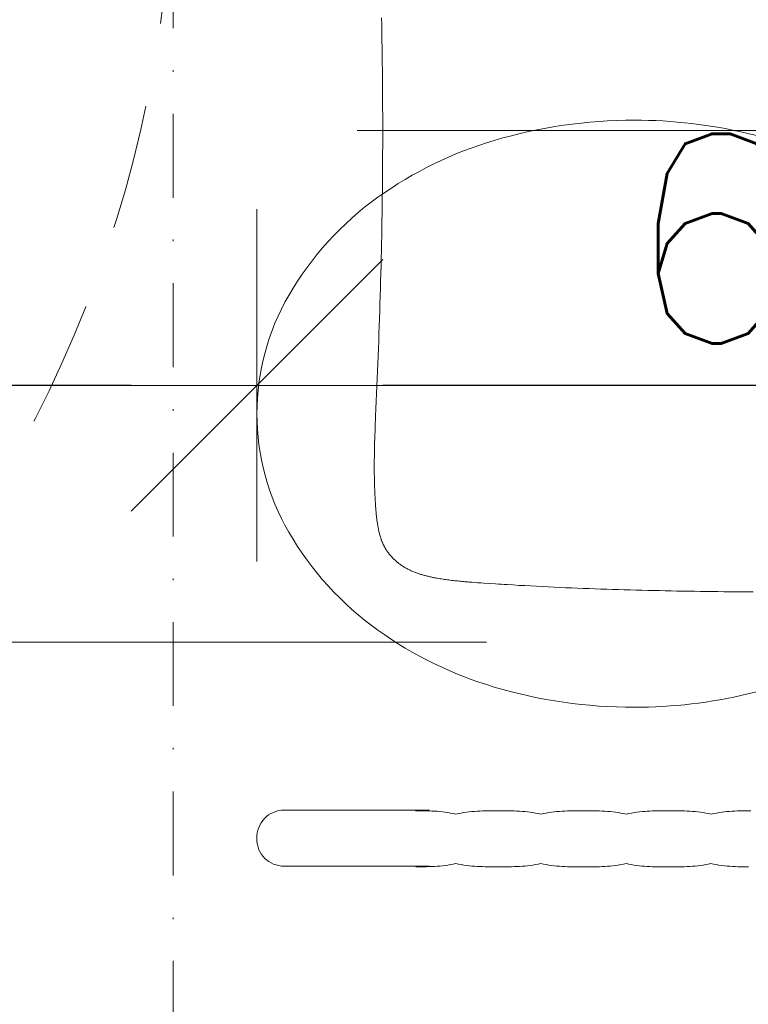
# Model space of a CAD drawing. Header units: millimetres. Extents: x 23192 to 177760, y -399809 to -79279.
# Tile 217 of 256: x 59260 to 59304, y -198050 to -197992. Entities that reach past the tile are written whole.
import ezdxf

# ---------------------------------------------------------------- set-up
doc = ezdxf.new("R2010")
doc.units = ezdxf.units.MM
for name, pattern in [('216-500', [2.5, 1.5, -1]), ('DASHDOT', [25.4, 12.7, -6.35, 0, -6.35]), ('HIDDEN2', [4.7625, 3.175, -1.5875]), ('STRICHPUNKTX2', [2, 1, -0.5, 0, -0.5])]:
    doc.linetypes.add(name, pattern=pattern)
doc.layers.get('0').update_dxf_attribs({"lineweight": 0})
for name, color, linetype, lineweight in [('!! 0_Osie', 1, 'DASHDOT', 13), ('!! 2_wypos-sanitarne', 240, 'Continuous', 9), ('!! wymiary osi', 250, 'Continuous', 9), ('0-osie-liniA', 14, 'DASHDOT', 5)]:
    doc.layers.add(name, color=color, linetype=linetype, lineweight=lineweight)
doc.layers.add('!! 2_WYBURZENIA DO REMONTU', color=7, linetype='Continuous', lineweight=0, true_color=0x4d4d4d, plot=False)
doc.styles.add('TXT', font='simplex.shx')
doc.dimstyles.new('DIM50', dxfattribs={"dimscale": 5, "dimtxt": 2.5, "dimasz": 1.5, "dimexe": 0, "dimexo": 0, "dimgap": 0.5, "dimtad": 1, "dimdec": 4, "dimrnd": 0.5, "dimdsep": 46, "dimtxsty": 'TXT', "dimblk1": 'TICK1', "dimblk2": 'TICK1', "dimsah": 1, "dimcen": 0, "dimse1": 1, "dimse2": 1, "dimclrd": 1, "dimclre": 7, "dimclrt": 9, "dimadec": 0, "dimazin": 0, "dimtfac": 1, "dimtdec": 4, "dimtmove": 2, "dimatfit": 3, "dimldrblk": 'TICK1', "dimfxl": 1, "dimtolj": 1, "dimarcsym": 0})

# ---------------------------------------------------------------- blocks, each defined once
blk = doc.blocks.new('BLOK OSI')
at = {"layer": '0-osie-liniA', "ltscale": 5}
blk.add_lwpolyline([(48625.50568, -198090.0883), (53810.60983, -198090.0883)], dxfattribs=at)
blk = doc.blocks.new('A$C351F644B')
for p, q in [((-16.707, 35.716), (-13.073, 19.983)), ((16.707, 35.716), (13.073, 19.983))]:
    blk.add_line(p, q)
for centre, radius, start, end in [((0, 50.934), 14.066, 90, 120.1094), ((0, 50.934), 14.066, 59.8906, 90), ((2.349, 46.883), 18.749, 120.1094, 144.46232), ((-2.349, 46.883), 18.749, 35.53768, 59.8906), ((6.059, 44.233), 23.308, 144.46232, 163.51826), ((-6.059, 44.233), 23.308, 16.48174, 35.53768), ((11.917, 42.5), 29.417, 163.51826, 180), ((-11.917, 42.5), 29.417, 0, 16.48174), ((11.917, 42.5), 29.417, 180, 193.33258), ((-11.917, 42.5), 29.417, 346.66742, 0)]:
    blk.add_arc(centre, radius, start, end)
blk = doc.blocks.new('umywalka niep')
for p, q in [((-64.43, -40.393), (-64.546, -40.503)), ((-64.304, -40.294), (-64.43, -40.393)), ((-64.167, -40.208), (-64.304, -40.294)), ((-64.022, -40.136), (-64.167, -40.208)), ((-63.868, -40.078), (-64.022, -40.136)), ((-63.706, -40.036), (-63.868, -40.078)), ((-63.538, -40.01), (-63.706, -40.036)), ((-63.363, -40.001), (-63.538, -40.01)), ((-54.71, -40.001), (-63.363, -40.001)), ((-63.363, -40.001), (-63.363, -40.001)), ((-55.38, -40.041), (-55.541, -40.041)), ((-55.22, -40.042), (-55.38, -40.041)), ((-55.06, -40.044), (-55.22, -40.042)), ((-54.899, -40.046), (-55.06, -40.044)), ((-54.74, -40.051), (-54.899, -40.046)), ((-54.579, -40.057), (-54.74, -40.051)), ((-54.419, -40.066), (-54.579, -40.057)), ((-54.259, -40.076), (-54.419, -40.066)), ((-54.098, -40.09), (-54.259, -40.076)), ((-53.938, -40.106), (-54.098, -40.09)), ((-53.778, -40.126), (-53.938, -40.106)), ((-53.618, -40.149), (-53.778, -40.126)), ((-53.458, -40.177), (-53.618, -40.149)), ((-53.297, -40.208), (-53.458, -40.177)), ((-53.137, -40.244), (-53.297, -40.208)), ((-52.979, -40.208), (-53.137, -40.244)), ((-52.821, -40.177), (-52.979, -40.208)), ((-52.663, -40.149), (-52.821, -40.177)), ((-52.505, -40.126), (-52.663, -40.149)), ((-52.346, -40.106), (-52.505, -40.126)), ((-52.188, -40.09), (-52.346, -40.106)), ((-52.03, -40.077), (-52.188, -40.09)), ((-51.872, -40.066), (-52.03, -40.077)), ((-51.713, -40.058), (-51.872, -40.066)), ((-51.555, -40.052), (-51.713, -40.058)), ((-51.397, -40.047), (-51.555, -40.052)), ((-51.239, -40.044), (-51.397, -40.047)), ((-51.081, -40.043), (-51.239, -40.044)), ((-50.923, -40.042), (-51.081, -40.043)), ((-50.764, -40.041), (-50.923, -40.042)), ((-50.606, -40.042), (-50.764, -40.041)), ((-50.448, -40.041), (-50.606, -40.042)), ((-50.289, -40.042), (-50.448, -40.041)), ((-50.13, -40.043), (-50.289, -40.042)), ((-49.971, -40.045), (-50.13, -40.043)), ((-49.812, -40.047), (-49.971, -40.045)), ((-49.653, -40.052), (-49.812, -40.047)), ((-49.494, -40.058), (-49.653, -40.052)), ((-49.335, -40.066), (-49.494, -40.058)), ((-49.176, -40.077), (-49.335, -40.066)), ((-49.018, -40.09), (-49.176, -40.077)), ((-48.86, -40.106), (-49.018, -40.09)), ((-48.702, -40.126), (-48.86, -40.106)), ((-48.544, -40.15), (-48.702, -40.126)), ((-48.387, -40.177), (-48.544, -40.15)), ((-48.231, -40.209), (-48.387, -40.177)), ((-48.075, -40.245), (-48.231, -40.209)), ((-47.916, -40.209), (-48.075, -40.245)), ((-47.757, -40.177), (-47.916, -40.209)), ((-47.597, -40.15), (-47.757, -40.177)), ((-47.438, -40.127), (-47.597, -40.15)), ((-47.279, -40.107), (-47.438, -40.127)), ((-47.12, -40.091), (-47.279, -40.107)), ((-46.96, -40.077), (-47.12, -40.091)), ((-46.801, -40.067), (-46.96, -40.077)), ((-46.642, -40.058), (-46.801, -40.067)), ((-46.483, -40.052), (-46.642, -40.058)), ((-46.324, -40.048), (-46.483, -40.052)), ((-46.164, -40.045), (-46.324, -40.048)), ((-46.005, -40.043), (-46.164, -40.045)), ((-45.846, -40.043), (-46.005, -40.043)), ((-45.687, -40.042), (-45.846, -40.043)), ((-45.528, -40.043), (-45.687, -40.042)), ((-45.368, -40.042), (-45.528, -40.043)), ((-45.209, -40.043), (-45.368, -40.042)), ((-45.05, -40.043), (-45.209, -40.043)), ((-44.891, -40.045), (-45.05, -40.043)), ((-44.731, -40.048), (-44.891, -40.045)), ((-44.572, -40.052), (-44.731, -40.048)), ((-44.413, -40.058), (-44.572, -40.052)), ((-44.254, -40.067), (-44.413, -40.058)), ((-44.095, -40.077), (-44.254, -40.067)), ((-43.936, -40.091), (-44.095, -40.077)), ((-43.776, -40.107), (-43.936, -40.091)), ((-43.617, -40.127), (-43.776, -40.107)), ((-43.458, -40.15), (-43.617, -40.127)), ((-43.299, -40.177), (-43.458, -40.15)), ((-43.14, -40.209), (-43.299, -40.177)), ((-42.981, -40.246), (-43.14, -40.209)), ((-42.823, -40.209), (-42.981, -40.246)), ((-42.665, -40.178), (-42.823, -40.209)), ((-42.507, -40.15), (-42.665, -40.178)), ((-42.35, -40.127), (-42.507, -40.15)), ((-42.192, -40.107), (-42.35, -40.127)), ((-42.034, -40.091), (-42.192, -40.107)), ((-41.877, -40.077), (-42.034, -40.091)), ((-41.719, -40.067), (-41.877, -40.077)), ((-41.561, -40.059), (-41.719, -40.067)), ((-41.403, -40.053), (-41.561, -40.059)), ((-41.246, -40.048), (-41.403, -40.053)), ((-41.088, -40.046), (-41.246, -40.048)), ((-40.93, -40.044), (-41.088, -40.046)), ((-40.773, -40.043), (-40.93, -40.044)), ((-40.615, -40.043), (-40.773, -40.043)), ((-40.457, -40.043), (-40.615, -40.043)), ((-40.298, -40.043), (-40.457, -40.043)), ((-40.139, -40.043), (-40.298, -40.043)), ((-39.98, -40.044), (-40.139, -40.043)), ((-39.82, -40.046), (-39.98, -40.044)), ((-39.66, -40.048), (-39.82, -40.046)), ((-39.501, -40.053), (-39.66, -40.048)), ((-39.342, -40.059), (-39.501, -40.053)), ((-39.182, -40.067), (-39.342, -40.059)), ((-39.023, -40.078), (-39.182, -40.067)), ((-38.864, -40.091), (-39.023, -40.078)), ((-38.705, -40.107), (-38.864, -40.091)), ((-38.547, -40.127), (-38.705, -40.107)), ((-38.389, -40.151), (-38.547, -40.127)), ((-38.231, -40.178), (-38.389, -40.151)), ((-38.074, -40.21), (-38.231, -40.178)), ((-37.918, -40.247), (-38.074, -40.21)), ((-37.76, -40.21), (-37.918, -40.247)), ((-37.602, -40.178), (-37.76, -40.21)), ((-37.444, -40.151), (-37.602, -40.178)), ((-37.285, -40.127), (-37.444, -40.151)), ((-37.127, -40.108), (-37.285, -40.127)), ((-36.969, -40.091), (-37.127, -40.108)), ((-36.811, -40.078), (-36.969, -40.091)), ((-36.653, -40.068), (-36.811, -40.078)), ((-36.494, -40.059), (-36.653, -40.068)), ((-36.336, -40.053), (-36.494, -40.059)), ((-36.178, -40.049), (-36.336, -40.053)), ((-36.02, -40.046), (-36.178, -40.049)), ((-35.862, -40.045), (-36.02, -40.046)), ((-35.704, -40.044), (-35.862, -40.045)), ((-35.545, -40.044), (-35.704, -40.044)), ((-64.89, -41.047), (-64.943, -41.204)), ((-64.823, -40.898), (-64.89, -41.047)), ((-64.743, -40.757), (-64.823, -40.898)), ((-64.651, -40.625), (-64.743, -40.757)), ((-64.546, -40.503), (-64.651, -40.625)), ((-65.003, -41.537), (-65.01, -41.711)), ((-64.981, -41.367), (-65.003, -41.537)), ((-64.943, -41.204), (-64.981, -41.367)), ((-65.01, -41.711), (-65, -41.884)), ((-65, -41.884), (-64.974, -42.051)), ((-64.974, -42.051), (-64.933, -42.21)), ((-64.933, -42.21), (-64.877, -42.363)), ((-64.877, -42.363), (-64.807, -42.506)), ((-64.807, -42.506), (-64.725, -42.641)), ((-64.725, -42.641), (-64.631, -42.765)), ((-64.631, -42.765), (-64.525, -42.88)), ((-64.525, -42.88), (-64.408, -42.983)), ((-64.408, -42.983), (-64.282, -43.075)), ((-64.282, -43.075), (-64.147, -43.155)), ((-64.147, -43.155), (-64.004, -43.221)), ((-64.004, -43.221), (-63.852, -43.274)), ((-63.852, -43.274), (-63.695, -43.313)), ((-63.695, -43.313), (-63.531, -43.336)), ((-63.531, -43.336), (-54.728, -43.345)), ((-55.367, -43.383), (-55.526, -43.383)), ((-55.207, -43.382), (-55.367, -43.383)), ((-55.048, -43.381), (-55.207, -43.382)), ((-54.889, -43.378), (-55.048, -43.381)), ((-54.73, -43.374), (-54.889, -43.378)), ((-54.57, -43.368), (-54.73, -43.374)), ((-54.411, -43.36), (-54.57, -43.368)), ((-54.252, -43.349), (-54.411, -43.36)), ((-54.093, -43.336), (-54.252, -43.349)), ((-53.933, -43.319), (-54.093, -43.336)), ((-53.774, -43.3), (-53.933, -43.319)), ((-53.615, -43.276), (-53.774, -43.3)), ((-53.456, -43.248), (-53.615, -43.276)), ((-53.297, -43.217), (-53.456, -43.248)), ((-53.138, -43.18), (-53.297, -43.217)), ((-52.979, -43.217), (-53.138, -43.18)), ((-52.821, -43.249), (-52.979, -43.217)), ((-52.663, -43.276), (-52.821, -43.249)), ((-52.505, -43.3), (-52.663, -43.276)), ((-52.346, -43.319), (-52.505, -43.3)), ((-52.188, -43.336), (-52.346, -43.319)), ((-52.03, -43.349), (-52.188, -43.336)), ((-51.872, -43.36), (-52.03, -43.349)), ((-51.713, -43.368), (-51.872, -43.36)), ((-51.555, -43.374), (-51.713, -43.368)), ((-51.397, -43.378), (-51.555, -43.374)), ((-51.239, -43.382), (-51.397, -43.378)), ((-51.081, -43.383), (-51.239, -43.382)), ((-50.922, -43.384), (-51.081, -43.383)), ((-50.764, -43.384), (-50.922, -43.384)), ((-50.606, -43.384), (-50.764, -43.384)), ((-50.447, -43.384), (-50.606, -43.384)), ((-50.289, -43.384), (-50.447, -43.384)), ((-50.13, -43.383), (-50.289, -43.384)), ((-49.971, -43.382), (-50.13, -43.383)), ((-49.812, -43.378), (-49.971, -43.382)), ((-49.654, -43.374), (-49.812, -43.378)), ((-49.495, -43.368), (-49.654, -43.374)), ((-49.336, -43.36), (-49.495, -43.368)), ((-49.177, -43.349), (-49.336, -43.36)), ((-49.019, -43.336), (-49.177, -43.349)), ((-48.86, -43.32), (-49.019, -43.336)), ((-48.702, -43.3), (-48.86, -43.32)), ((-48.543, -43.277), (-48.702, -43.3)), ((-48.384, -43.249), (-48.543, -43.277)), ((-48.226, -43.218), (-48.384, -43.249)), ((-48.067, -43.182), (-48.226, -43.218)), ((-47.908, -43.218), (-48.067, -43.182)), ((-47.749, -43.249), (-47.908, -43.218)), ((-47.59, -43.277), (-47.749, -43.249)), ((-47.432, -43.3), (-47.59, -43.277)), ((-47.273, -43.32), (-47.432, -43.3)), ((-47.114, -43.336), (-47.273, -43.32)), ((-46.956, -43.35), (-47.114, -43.336)), ((-46.797, -43.361), (-46.956, -43.35)), ((-46.638, -43.369), (-46.797, -43.361)), ((-46.48, -43.375), (-46.638, -43.369)), ((-46.321, -43.379), (-46.48, -43.375)), ((-46.162, -43.382), (-46.321, -43.379)), ((-46.003, -43.384), (-46.162, -43.382)), ((-45.845, -43.385), (-46.003, -43.384)), ((-45.686, -43.385), (-45.845, -43.385)), ((-45.528, -43.385), (-45.686, -43.385)), ((-45.369, -43.385), (-45.528, -43.385)), ((-45.21, -43.385), (-45.369, -43.385)), ((-45.051, -43.384), (-45.21, -43.385)), ((-44.893, -43.382), (-45.051, -43.384)), ((-44.734, -43.379), (-44.893, -43.382)), ((-44.575, -43.375), (-44.734, -43.379)), ((-44.417, -43.369), (-44.575, -43.375)), ((-44.258, -43.361), (-44.417, -43.369)), ((-44.099, -43.35), (-44.258, -43.361)), ((-43.94, -43.337), (-44.099, -43.35)), ((-43.782, -43.32), (-43.94, -43.337)), ((-43.623, -43.301), (-43.782, -43.32)), ((-43.464, -43.277), (-43.623, -43.301)), ((-43.306, -43.25), (-43.464, -43.277)), ((-43.147, -43.218), (-43.306, -43.25)), ((-42.988, -43.182), (-43.147, -43.218)), ((-42.83, -43.218), (-42.988, -43.182)), ((-42.672, -43.25), (-42.83, -43.218)), ((-42.514, -43.277), (-42.672, -43.25)), ((-42.356, -43.301), (-42.514, -43.277)), ((-42.197, -43.32), (-42.356, -43.301)), ((-42.039, -43.337), (-42.197, -43.32)), ((-41.881, -43.35), (-42.039, -43.337)), ((-41.723, -43.361), (-41.881, -43.35)), ((-41.564, -43.369), (-41.723, -43.361)), ((-41.406, -43.376), (-41.564, -43.369)), ((-41.248, -43.38), (-41.406, -43.376)), ((-41.09, -43.383), (-41.248, -43.38)), ((-40.932, -43.385), (-41.09, -43.383)), ((-40.773, -43.386), (-40.932, -43.385)), ((-40.615, -43.386), (-40.773, -43.386)), ((-40.457, -43.386), (-40.615, -43.386)), ((-40.299, -43.386), (-40.457, -43.386)), ((-40.14, -43.386), (-40.299, -43.386)), ((-39.982, -43.385), (-40.14, -43.386)), ((-39.824, -43.383), (-39.982, -43.385)), ((-39.665, -43.38), (-39.824, -43.383)), ((-39.507, -43.376), (-39.665, -43.38)), ((-39.348, -43.369), (-39.507, -43.376)), ((-39.19, -43.361), (-39.348, -43.369)), ((-39.032, -43.35), (-39.19, -43.361)), ((-38.873, -43.337), (-39.032, -43.35)), ((-38.715, -43.321), (-38.873, -43.337)), ((-38.557, -43.301), (-38.715, -43.321)), ((-38.398, -43.278), (-38.557, -43.301)), ((-38.24, -43.251), (-38.398, -43.278)), ((-38.082, -43.219), (-38.24, -43.251)), ((-37.924, -43.183), (-38.082, -43.219)), ((-37.764, -43.219), (-37.924, -43.183)), ((-37.604, -43.251), (-37.764, -43.219)), ((-37.445, -43.278), (-37.604, -43.251)), ((-37.285, -43.301), (-37.445, -43.278)), ((-37.126, -43.321), (-37.285, -43.301)), ((-36.966, -43.337), (-37.126, -43.321)), ((-36.807, -43.351), (-36.966, -43.337)), ((-36.647, -43.362), (-36.807, -43.351)), ((-36.487, -43.37), (-36.647, -43.362)), ((-36.328, -43.376), (-36.487, -43.37)), ((-36.168, -43.381), (-36.328, -43.376)), ((-36.009, -43.384), (-36.168, -43.381)), ((-35.849, -43.386), (-36.009, -43.384)), ((-35.69, -43.387), (-35.849, -43.386))]:
    blk.add_line(p, q)
blk = doc.blocks.new('gvb')
at = {"linetype": 'STRICHPUNKTX2', "ltscale": 5}
blk.add_line((130664.969, 14667.746), (130664.969, 14497.746), dxfattribs=at)
at = {"linetype": '216-500', "ltscale": 5}
blk.add_circle((130739.969, 14582.746), 75, dxfattribs=at)
blk = doc.blocks.new('A$Cfa5879fe')
at = {"ltscale": 2}
blk.add_lwpolyline([(0, 0.00345), (0.00002, -0.56024)], dxfattribs=at)
for points in [[(-0.27505, -0.32412), (-0.27503, -0.32761), (-0.275, -0.3311), (-0.27497, -0.33459), (-0.27494, -0.33809), (-0.27491, -0.34158), (-0.27487, -0.34507), (-0.27483, -0.34857), (-0.27479, -0.35206), (-0.27474, -0.35555), (-0.27469, -0.35904), (-0.27463, -0.36254), (-0.27458, -0.36603), (-0.27452, -0.36952), (-0.27445, -0.37301), (-0.27438, -0.37651), (-0.27431, -0.38), (-0.27423, -0.38349), (-0.27415, -0.38698), (-0.27407, -0.39047), (-0.27398, -0.39397), (-0.27389, -0.39746), (-0.27379, -0.40095), (-0.27368, -0.40444), (-0.27358, -0.40793), (-0.27346, -0.41142), (-0.27335, -0.41491), (-0.27323, -0.41841), (-0.2731, -0.4219), (-0.27297, -0.42539), (-0.27283, -0.42888), (-0.27269, -0.43237), (-0.27254, -0.43586), (-0.27238, -0.43935), (-0.27222, -0.44284), (-0.27206, -0.44632), (-0.27189, -0.44981), (-0.27171, -0.4533), (-0.27152, -0.45679), (-0.27133, -0.46028), (-0.27114, -0.46377), (-0.27093, -0.46725), (-0.27072, -0.47074), (-0.27061, -0.47248), (-0.2705, -0.47423), (-0.27039, -0.47597), (-0.27028, -0.47771), (-0.27005, -0.4812), (-0.26981, -0.48468), (-0.26969, -0.48642), (-0.26956, -0.48817), (-0.26944, -0.48991), (-0.2693, -0.49165), (-0.26917, -0.49339), (-0.2691, -0.49426), (-0.26903, -0.49513), (-0.26895, -0.496), (-0.26888, -0.49687), (-0.2688, -0.49774), (-0.26872, -0.49861), (-0.26863, -0.49948), (-0.26855, -0.50035), (-0.26846, -0.50122), (-0.26836, -0.50208), (-0.26826, -0.50295), (-0.26816, -0.50382), (-0.26806, -0.50469), (-0.26795, -0.50555), (-0.26783, -0.50642), (-0.26772, -0.50728), (-0.26759, -0.50815), (-0.26746, -0.50901), (-0.26733, -0.50988), (-0.26719, -0.51074), (-0.26704, -0.5116), (-0.26689, -0.51246), (-0.26679, -0.51301), (-0.26669, -0.51356), (-0.26659, -0.51411), (-0.26648, -0.51466), (-0.26637, -0.51521), (-0.26625, -0.51576), (-0.26613, -0.51631), (-0.26601, -0.51686), (-0.26589, -0.5174), (-0.26576, -0.51795), (-0.26563, -0.51849), (-0.26549, -0.51904), (-0.26536, -0.51958), (-0.26521, -0.52012), (-0.26506, -0.52066), (-0.26491, -0.5212), (-0.26475, -0.52174), (-0.26459, -0.52228), (-0.26442, -0.52281), (-0.26425, -0.52334), (-0.26407, -0.52388), (-0.26388, -0.52441), (-0.26369, -0.52493), (-0.2635, -0.52546), (-0.26329, -0.52598), (-0.26308, -0.5265), (-0.26287, -0.52702), (-0.26264, -0.52753), (-0.26242, -0.52804), (-0.26218, -0.52855), (-0.26194, -0.52906), (-0.26169, -0.52956), (-0.26143, -0.53006), (-0.26117, -0.53055), (-0.26089, -0.53105), (-0.26062, -0.53154), (-0.26033, -0.53202), (-0.26004, -0.5325), (-0.25974, -0.53298), (-0.25943, -0.53345), (-0.25912, -0.53391), (-0.2588, -0.53437), (-0.25847, -0.53483), (-0.25813, -0.53528), (-0.25779, -0.53573), (-0.25762, -0.53595), (-0.25744, -0.53617), (-0.25726, -0.53638), (-0.25708, -0.5366), (-0.2569, -0.53681), (-0.25672, -0.53703), (-0.25654, -0.53724), (-0.25635, -0.53745), (-0.25616, -0.53766), (-0.25597, -0.53786), (-0.25578, -0.53807), (-0.25558, -0.53827), (-0.25539, -0.53847), (-0.25519, -0.53867), (-0.25499, -0.53887), (-0.25479, -0.53906), (-0.25459, -0.53926), (-0.25439, -0.53945), (-0.25418, -0.53964), (-0.25397, -0.53983), (-0.25376, -0.54002), (-0.25355, -0.5402), (-0.25334, -0.54039), (-0.25313, -0.54057), (-0.25291, -0.54075), (-0.25269, -0.54092), (-0.25248, -0.5411), (-0.25226, -0.54127), (-0.25203, -0.54144), (-0.25181, -0.54161), (-0.25158, -0.54178), (-0.25136, -0.54195), (-0.25113, -0.54211), (-0.2509, -0.54227), (-0.25067, -0.54243), (-0.25044, -0.54258), (-0.2502, -0.54274), (-0.24997, -0.54289), (-0.24973, -0.54304), (-0.24949, -0.54319), (-0.24925, -0.54333), (-0.24901, -0.54348), (-0.24877, -0.54362), (-0.24852, -0.54375), (-0.24828, -0.54389), (-0.24803, -0.54402), (-0.24778, -0.54415), (-0.24753, -0.54428), (-0.24728, -0.54441), (-0.24703, -0.54453), (-0.24678, -0.54465), (-0.24652, -0.54477), (-0.24627, -0.54489), (-0.24601, -0.545), (-0.24575, -0.54511), (-0.24549, -0.54522), (-0.24524, -0.54533), (-0.24497, -0.54543), (-0.24471, -0.54554), (-0.24445, -0.54563), (-0.24419, -0.54573), (-0.24392, -0.54583), (-0.24339, -0.54601), (-0.24286, -0.54619), (-0.24233, -0.54635), (-0.24179, -0.54651), (-0.24125, -0.54667), (-0.24071, -0.54681), (-0.24017, -0.54696), (-0.23962, -0.54709), (-0.23908, -0.54722), (-0.23853, -0.54734), (-0.23798, -0.54746), (-0.23743, -0.54757), (-0.23688, -0.54768), (-0.23633, -0.54779), (-0.23578, -0.54789), (-0.23523, -0.54798), (-0.23467, -0.54807), (-0.23412, -0.54816), (-0.23357, -0.54825), (-0.23301, -0.54833), (-0.23246, -0.54841), (-0.2319, -0.54848), (-0.23135, -0.54855), (-0.23079, -0.54862), (-0.23023, -0.54868), (-0.22967, -0.54875), (-0.22912, -0.5488), (-0.22856, -0.54886), (-0.22744, -0.54897), (-0.22633, -0.54907), (-0.22521, -0.54916), (-0.22409, -0.54924), (-0.22297, -0.54932), (-0.22186, -0.54939), (-0.22074, -0.54946), (-0.21962, -0.54952), (-0.2185, -0.54958), (-0.21738, -0.54964), (-0.21626, -0.54969), (-0.21514, -0.54974), (-0.21402, -0.54978), (-0.2129, -0.54982), (-0.21178, -0.54986), (-0.21066, -0.54989), (-0.20954, -0.54992), (-0.20842, -0.54994), (-0.20729, -0.54996), (-0.20617, -0.54998), (-0.20505, -0.54999), (-0.20393, -0.55), (-0.20281, -0.55001), (-0.20169, -0.55002), (-0.20057, -0.55002), (-0.19945, -0.55002), (-0.19833, -0.55001), (-0.19721, -0.55), (-0.19608, -0.54999), (-0.19496, -0.54998), (-0.19384, -0.54997), (-0.19272, -0.54995), (-0.19048, -0.54991), (-0.18824, -0.54986), (-0.186, -0.5498), (-0.18376, -0.54973), (-0.18152, -0.54966), (-0.17928, -0.54958), (-0.17704, -0.5495), (-0.17479, -0.54941), (-0.17255, -0.54932), (-0.17031, -0.54923), (-0.16584, -0.54903), (-0.16136, -0.54883), (-0.15688, -0.54863), (-0.1524, -0.54844), (-0.14792, -0.54825), (-0.14344, -0.54806), (-0.13896, -0.54788), (-0.13448, -0.54771), (-0.12999, -0.54754), (-0.12551, -0.54737), (-0.12103, -0.54721), (-0.11655, -0.54706), (-0.11207, -0.54691), (-0.10759, -0.54676), (-0.10311, -0.54662), (-0.09862, -0.54649), (-0.09414, -0.54636), (-0.08966, -0.54624), (-0.08518, -0.54612), (-0.0807, -0.54601), (-0.07621, -0.5459), (-0.07173, -0.5458), (-0.06725, -0.5457), (-0.06276, -0.54561), (-0.05828, -0.54553), (-0.0538, -0.54545), (-0.04931, -0.54538), (-0.04483, -0.54531), (-0.04035, -0.54525), (-0.03586, -0.5452), (-0.03138, -0.54515), (-0.0269, -0.54511), (-0.02241, -0.54507), (-0.01793, -0.54504), (-0.01345, -0.54502), (-0.00896, -0.54501), (-0.00448, -0.545), (0.00001, -0.54499), (0.00002, -0.54499)], [(0.06726, -0.5457), (0.06278, -0.54561), (0.05829, -0.54553), (0.05381, -0.54545), (0.04933, -0.54538), (0.04484, -0.54531), (0.04036, -0.54525), (0.03588, -0.5452), (0.03139, -0.54515), (0.02691, -0.54511), (0.02243, -0.54507), (0.01794, -0.54504), (0.01346, -0.54502), (0.00897, -0.54501), (0.00449, -0.545), (0.00001, -0.54499)], [(0.00001, -0.545), (0.00002, -0.545)]]:
    blk.add_lwpolyline(points)
blk = doc.blocks.new('TICK1')
at = {"color": 0}
for p, q in [((0, -1.4), (0, 1.4)), ((0, 0), (-1, 0))]:
    blk.add_line(p, q, dxfattribs=at)
at = {"color": 2}
blk.add_line((-1, -1), (1, 1), dxfattribs=at)
blk = doc.blocks.new('*D2979')
at = {"layer": '!! wymiary osi', "color": 1, "lineweight": -2, "transparency": 16777216}
blk.add_line((59332.067, -198013.312), (59282.067, -198013.312), dxfattribs=at)
at = {"layer": 'DEFPOINTS', "color": 0, "transparency": 16777216}
for p in [(59274.567, -198013.312), (59274.567, -198056.127), (59339.567, -198056.128)]:
    blk.add_point(p, dxfattribs=at)
at = {"layer": '!! wymiary osi', "color": 1, "lineweight": -2, "transparency": 16777216, "xscale": 7.5, "yscale": 7.5, "zscale": 7.5, "rotation": 180}
blk.add_blockref('TICK1', (59274.567, -198013.312), dxfattribs=at)
at = {"layer": '!! wymiary osi', "color": 1, "lineweight": -2, "transparency": 16777216, "xscale": 7.5, "yscale": 7.5, "zscale": 7.5}
blk.add_blockref('TICK1', (59339.567, -198013.312), dxfattribs=at)
at = {"layer": '!! wymiary osi', "color": 9, "transparency": 16777216, "insert": (59307.067, -198004.562), "char_height": 12.5, "attachment_point": 5, "style": 'TXT'}
blk.add_mtext('\\A1;65', dxfattribs=at)
blk = doc.blocks.new('*D2980')
at = {"layer": '!! wymiary osi', "color": 1, "lineweight": -2, "transparency": 16777216}
blk.add_line((59267.067, -198013.312), (59182.067, -198013.312), dxfattribs=at)
at = {"layer": 'DEFPOINTS', "color": 0, "transparency": 16777216}
for p in [(59174.567, -198013.312), (59174.567, -198056.128), (59274.567, -198056.127)]:
    blk.add_point(p, dxfattribs=at)
at = {"layer": '!! wymiary osi', "color": 1, "lineweight": -2, "transparency": 16777216, "xscale": 7.5, "yscale": 7.5, "zscale": 7.5, "rotation": 180}
blk.add_blockref('TICK1', (59174.567, -198013.312), dxfattribs=at)
at = {"layer": '!! wymiary osi', "color": 1, "lineweight": -2, "transparency": 16777216, "xscale": 7.5, "yscale": 7.5, "zscale": 7.5}
blk.add_blockref('TICK1', (59274.567, -198013.312), dxfattribs=at)
at = {"layer": '!! wymiary osi', "color": 9, "transparency": 16777216, "insert": (59224.567, -198004.562), "char_height": 12.5, "attachment_point": 5, "style": 'TXT'}
blk.add_mtext('\\A1;100', dxfattribs=at)
blk = doc.blocks.new('*D2993')
at = {"layer": '!! wymiary osi', "color": 1, "lineweight": -2, "transparency": 16777216}
blk.add_line((59068.659, -197818.628), (59068.659, -198048.628), dxfattribs=at)
at = {"layer": 'DEFPOINTS', "color": 0, "transparency": 16777216}
for p in [(59339.567, -197811.128), (59068.659, -198056.128), (59111.567, -198056.128)]:
    blk.add_point(p, dxfattribs=at)
at = {"layer": '!! wymiary osi', "color": 1, "lineweight": -2, "transparency": 16777216, "xscale": 7.5, "yscale": 7.5, "zscale": 7.5}
for p, rotation in [((59068.659, -197811.128), 90), ((59068.659, -198056.128), 270)]:
    blk.add_blockref('TICK1', p, dxfattribs=dict(at, rotation=rotation))
at = {"layer": '!! wymiary osi', "color": 9, "transparency": 16777216, "insert": (59059.909, -197899.653), "char_height": 12.5, "attachment_point": 5, "rotation": 90, "style": 'TXT'}
blk.add_mtext('\\A1;245', dxfattribs=at)

msp = doc.modelspace()

# ---------------------------------------------------------------- block references
at = {"layer": '!! 0_Osie'}
msp.add_blockref('BLOK OSI', (8819.85593, 61.46017), dxfattribs=at)
at = {"layer": '!! 2_WYBURZENIA DO REMONTU', "linetype": 'HIDDEN2', "ltscale": 3, "rotation": 89.99999999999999}
msp.add_blockref('A$C351F644B', (59339.56735, -198015.00487), dxfattribs=at)
at = {"layer": '!! 2_wypos-sanitarne', "xscale": -1}
msp.add_blockref('gvb', (189934.53592, -212563.87298), dxfattribs=at)
at = {"layer": '!! 2_wypos-sanitarne'}
msp.add_blockref('umywalka niep', (59339.56734, -197998.63037), dxfattribs=at)
at = {"layer": '!! 2_wypos-sanitarne', "xscale": -100, "yscale": 100, "zscale": 100, "rotation": 270}
msp.add_blockref('A$Cfa5879fe', (59336.56735, -197998.12094), dxfattribs=at)

# ---------------------------------------------------------------- dimensions: what is measured, and where the dimension line sits
at = {"layer": '!! wymiary osi'}
dim = msp.add_linear_dim(base=(59068.65939, -198056.12813), p1=(59339.56735, -197811.12815), p2=(59111.56735, -198056.12813), angle=90, dimstyle='DIM50', dxfattribs=at)
dim.commit()
dim.dimension.update_dxf_attribs({"geometry": '*D2993', "text_midpoint": (59059.90939, -197899.65318), "dimtype": 160})
for base, p1, p2, picture, middle in [((59174.56735, -198013.31169), (59274.56735, -198056.12747), (59174.56735, -198056.12813), '*D2980', (59224.56735, -198004.56169)), ((59274.56735, -198013.31169), (59339.56735, -198056.12813), (59274.56735, -198056.12747), '*D2979', (59307.06735, -198004.56169))]:
    dim = msp.add_linear_dim(base=base, p1=p1, p2=p2, dimstyle='DIM50', dxfattribs=at)
    dim.commit()
    dim.dimension.update_dxf_attribs({"geometry": picture, "text_midpoint": middle})

doc.saveas('drawing.dxf')
